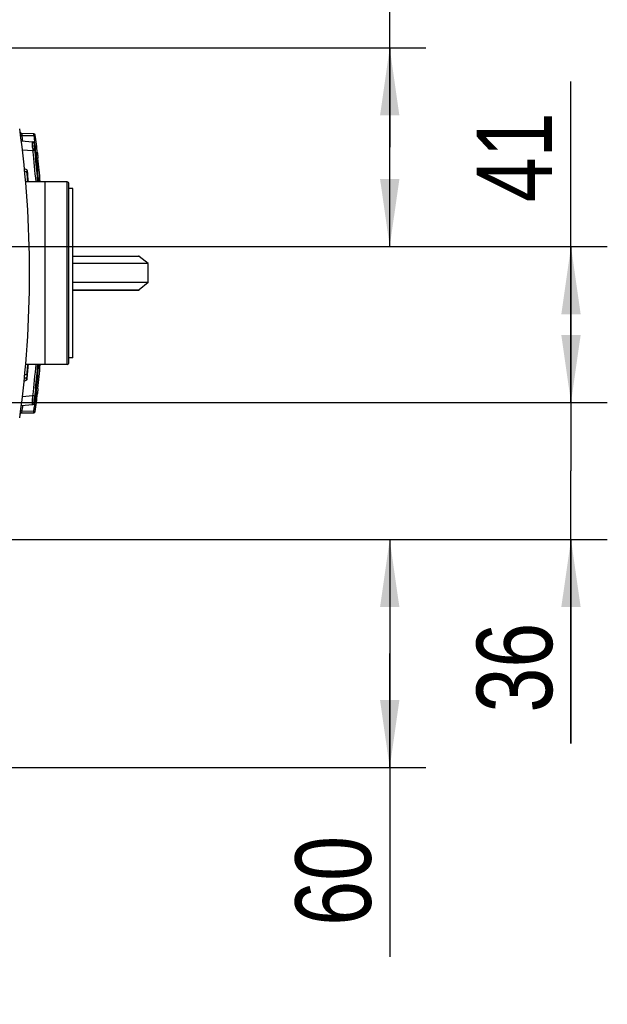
# Model space of a CAD drawing. Header units: inches. Extents: x 0 to 117, y 0 to 83.
# Tile 29 of 64: x 57.64 to 63.72, y 61.41 to 71.6. Entities that reach past the tile are written whole.
import ezdxf

# ---------------------------------------------------------------- set-up
doc = ezdxf.new("R2010")
doc.units = ezdxf.units.IN
doc.header["$LTSCALE"] = 6.431102
doc.header["$MEASUREMENT"] = 0
doc.layers.get('0').update_dxf_attribs({"linetype": 'CONTINUOUS'})
doc.styles.get("Standard").update_dxf_attribs({"font": 'txt', "width": 0.8})
doc.dimstyles.new('DIMSTYLE_2', dxfattribs={"dimtxt": 0.78125, "dimasz": 0.7, "dimexe": 0.18, "dimexo": 0.0625, "dimgap": 0.09, "dimtad": 1, "dimdec": 0, "dimzin": 4, "dimdsep": 46, "dimtxsty": 'STANDARD', "dimblk": '_FILLED', "dimblk1": '_FILLED', "dimblk2": '_FILLED', "dimcen": 0.09, "dimadec": 0, "dimazin": 0, "dimtfac": 1, "dimtdec": 0, "dimtofl": 0, "dimtmove": 0, "dimatfit": 3, "dimldrblk": '_FILLED', "dimfxl": 1, "dimtolj": 1, "dimtzin": 4, "dimarcsym": 0})

# ---------------------------------------------------------------- blocks, each defined once
blk = doc.blocks.new('_FILLED')
at = {"color": 0, "linetype": 'BYBLOCK'}
blk.add_solid([(0, 0), (-1, 0.143), (-1, -0.143)], dxfattribs=at)
blk = doc.blocks.new('*D2')
at = {"color": 7, "linetype": 'CONTINUOUS'}
for p, q in [((63.344, 68.446), (63.344, 70.961)), ((56.184, 69.253), (63.719, 69.253)), ((63.344, 69.253), (63.344, 68.446)), ((63.344, 67.638), (63.344, 68.446)), ((56.738, 67.638), (63.719, 67.638))]:
    blk.add_line(p, q, dxfattribs=at)
at = {"color": 7, "linetype": 'CONTINUOUS', "xscale": 0.7, "yscale": 0.7, "zscale": 0.7}
for p, rotation in [((63.344, 69.253), 90), ((63.344, 67.638), 270)]:
    blk.add_blockref('_FILLED', p, dxfattribs=dict(at, rotation=rotation))
at = {"color": 7, "linetype": 'CONTINUOUS', "insert": (62.368, 69.711), "char_height": 0.7812, "width": 1.25, "attachment_point": 1, "rotation": 90, "line_spacing_factor": 0.9}
blk.add_mtext('41', dxfattribs=at)
blk = doc.blocks.new('*D3')
at = {"color": 7, "linetype": 'CONTINUOUS'}
for p, q in [((63.344, 67.638), (63.344, 68.638)), ((63.344, 68.638), (63.344, 66.93)), ((56.646, 67.638), (63.719, 67.638)), ((63.344, 64.109), (63.344, 66.93)), ((55.93, 66.221), (63.719, 66.221)), ((63.344, 66.221), (63.344, 64.109))]:
    blk.add_line(p, q, dxfattribs=at)
at = {"color": 7, "linetype": 'CONTINUOUS', "xscale": 0.7, "yscale": 0.7, "zscale": 0.7}
for p, rotation in [((63.344, 67.638), 270), ((63.344, 66.221), 90)]:
    blk.add_blockref('_FILLED', p, dxfattribs=dict(at, rotation=rotation))
at = {"color": 7, "linetype": 'CONTINUOUS', "insert": (62.368, 65.359), "char_height": 0.7812, "width": 1.25, "attachment_point": 3, "rotation": 90, "line_spacing_factor": 0.9}
blk.add_mtext('36', dxfattribs=at)
blk = doc.blocks.new('*D4')
at = {"color": 7, "linetype": 'CONTINUOUS'}
for p, q in [((55.856, 66.221), (61.844, 66.221)), ((61.469, 66.221), (61.469, 65.04)), ((61.469, 63.859), (61.469, 65.04)), ((61.469, 65.04), (61.469, 61.902)), ((56.249, 63.859), (61.844, 63.859))]:
    blk.add_line(p, q, dxfattribs=at)
at = {"color": 7, "linetype": 'CONTINUOUS', "xscale": 0.7, "yscale": 0.7, "zscale": 0.7}
for p, rotation in [((61.469, 66.221), 90), ((61.469, 63.859), 270)]:
    blk.add_blockref('_FILLED', p, dxfattribs=dict(at, rotation=rotation))
at = {"color": 7, "linetype": 'CONTINUOUS', "insert": (60.493, 63.152), "char_height": 0.7812, "width": 1.25, "attachment_point": 3, "rotation": 90, "line_spacing_factor": 0.9}
blk.add_mtext('60', dxfattribs=at)
blk = doc.blocks.new('*D7')
at = {"color": 7, "linetype": 'CONTINUOUS'}
for p, q in [((61.469, 70.281), (61.469, 73.235)), ((53.635, 71.31), (54.44, 71.31)), ((54.623, 71.31), (54.933, 71.31)), ((55.094, 71.31), (55.645, 71.31)), ((55.869, 71.31), (61.844, 71.31)), ((61.469, 71.31), (61.469, 70.281)), ((61.469, 69.253), (61.469, 70.281)), ((56.196, 69.253), (61.844, 69.253))]:
    blk.add_line(p, q, dxfattribs=at)
at = {"color": 7, "linetype": 'CONTINUOUS', "xscale": 0.7, "yscale": 0.7, "zscale": 0.7}
for p, rotation in [((61.469, 71.31), 90), ((61.469, 69.253), 270)]:
    blk.add_blockref('_FILLED', p, dxfattribs=dict(at, rotation=rotation))
at = {"color": 7, "linetype": 'CONTINUOUS', "insert": (60.493, 71.985), "char_height": 0.7812, "width": 1.25, "attachment_point": 1, "rotation": 90, "line_spacing_factor": 0.9}
blk.add_mtext('52', dxfattribs=at)

msp = doc.modelspace()

# ---------------------------------------------------------------- linework, layer by layer
at = {"color": 7, "linetype": 'CONTINUOUS'}
for p, q in [((57.667, 70.404), (57.653, 70.402)), ((57.658, 70.347), (57.776, 70.337)), ((57.788, 70.421), (57.662, 70.424)), ((57.667, 70.404), (57.788, 70.402)), ((57.668, 70.397), (57.667, 70.404)), ((57.668, 70.391), (57.668, 70.397)), ((57.67, 70.378), (57.668, 70.391)), ((57.788, 70.402), (57.801, 70.403)), ((57.788, 70.402), (57.791, 70.378)), ((57.791, 70.378), (57.793, 70.366)), ((57.793, 70.366), (57.796, 70.343)), ((57.668, 70.256), (57.778, 70.246)), ((57.795, 70.248), (57.787, 70.247)), ((57.793, 70.32), (57.794, 70.309)), ((57.797, 70.248), (57.795, 70.248)), ((57.796, 70.295), (57.801, 70.295)), ((57.798, 70.281), (57.802, 70.282)), ((57.8, 70.307), (57.801, 70.295)), ((57.802, 70.282), (57.801, 70.294)), ((57.802, 70.282), (57.803, 70.268)), ((57.808, 70.228), (57.809, 70.222)), ((57.809, 70.222), (57.801, 70.222)), ((57.815, 70.167), (57.806, 70.167)), ((57.815, 70.167), (57.828, 70.168)), ((57.717, 70.025), (57.69, 70.035)), ((57.714, 70.049), (57.692, 70.057)), ((58.131, 69.923), (57.702, 69.923)), ((57.725, 69.923), (57.724, 69.944)), ((57.906, 68.033), (57.906, 69.923)), ((58.131, 68.033), (58.131, 69.923)), ((58.151, 68.053), (58.151, 69.903)), ((58.19, 69.854), (58.151, 69.854)), ((58.19, 68.102), (58.19, 69.854)), ((58.19, 69.155), (58.871, 69.155)), ((58.878, 69.152), (58.19, 69.152)), ((58.969, 69.077), (58.878, 69.152)), ((58.969, 69.077), (58.19, 69.077)), ((58.969, 68.88), (58.969, 69.077)), ((58.969, 68.88), (58.19, 68.88)), ((58.19, 68.804), (58.878, 68.804)), ((58.19, 68.801), (58.871, 68.801)), ((58.969, 68.88), (58.878, 68.804)), ((58.19, 68.102), (58.151, 68.102)), ((58.131, 68.033), (57.702, 68.033)), ((57.717, 67.932), (57.69, 67.922)), ((57.715, 67.929), (57.691, 67.922)), ((57.707, 67.896), (57.713, 67.897)), ((57.711, 67.869), (57.713, 67.897)), ((57.714, 67.899), (57.713, 67.897)), ((57.715, 67.904), (57.714, 67.899)), ((57.715, 67.929), (57.716, 67.915)), ((57.717, 67.932), (57.718, 67.946)), ((57.683, 67.859), (57.711, 67.869)), ((57.806, 67.787), (57.815, 67.787)), ((57.815, 67.787), (57.829, 67.786)), ((57.778, 67.708), (57.668, 67.698)), ((57.795, 67.706), (57.787, 67.707)), ((57.797, 67.706), (57.795, 67.706)), ((57.809, 67.732), (57.801, 67.733)), ((57.804, 67.693), (57.802, 67.679)), ((57.802, 67.679), (57.802, 67.673)), ((57.806, 67.706), (57.804, 67.693)), ((57.808, 67.726), (57.806, 67.706)), ((57.809, 67.732), (57.808, 67.726)), ((57.81, 67.743), (57.809, 67.733)), ((57.658, 67.607), (57.776, 67.617)), ((57.67, 67.576), (57.671, 67.583)), ((57.671, 67.583), (57.673, 67.595)), ((57.673, 67.602), (57.674, 67.608)), ((57.673, 67.595), (57.673, 67.602)), ((57.791, 67.643), (57.791, 67.648)), ((57.796, 67.612), (57.793, 67.588)), ((57.796, 67.659), (57.801, 67.659)), ((57.798, 67.673), (57.802, 67.673)), ((57.801, 67.659), (57.798, 67.635)), ((57.801, 67.659), (57.802, 67.67)), ((57.667, 67.55), (57.654, 67.552)), ((57.662, 67.531), (57.788, 67.533)), ((57.667, 67.55), (57.668, 67.557)), ((57.667, 67.55), (57.788, 67.552)), ((57.668, 67.557), (57.67, 67.576)), ((57.788, 67.552), (57.801, 67.551))]:
    msp.add_line(p, q, dxfattribs=at)
msp.add_lwpolyline([(57.715, 67.872), (57.717, 67.874), (57.718, 67.876), (57.718, 67.879)], dxfattribs=at)
for centre, radius, start, end in [((46.72, 68.977), 11.024, 352.2001, 7.7999), ((57.662, 70.439), 0.0157, 187.6116, 269), ((59.461, 70.85), 1.849, 193.5595, 193.9583), ((46.72, 68.977), 11.039, 7.1221, 7.2908), ((57.787, 70.406), 0.0157, 7.3551, 89), ((46.72, 68.977), 11.159, 6.8454, 7.0289), ((46.72, 68.977), 11.175, 6.3967, 7.3551), ((61.314, 70.5), 3.545, 183.7431, 184.1057), ((57.46, 73.005), 2.777, 276.5768, 276.7666), ((46.751, 68.977), 11.1, 4.8893, 6.5653), ((59.372, 70.43), 1.586, 186.2219, 186.5662), ((46.72, 68.966), 11.159, 6.495, 6.7012), ((58.608, 70.271), 0.808, 183.5364, 184.6881), ((59.061, 70.307), 1.263, 184.6352, 185.1951), ((59.338, 70.333), 1.541, 185.1899, 185.6778), ((59.505, 70.349), 1.709, 185.6722, 185.898), ((59.551, 70.354), 1.755, 185.8975, 186.119), ((46.704, 68.976), 11.166, 4.8637, 6.119), ((55.506, 69.903), 2.325, 7.6201, 7.8816), ((58.668, 70.29), 0.862, 185.2463, 185.5427), ((58.965, 70.319), 1.16, 185.5602, 186.2717), ((59.267, 70.352), 1.464, 186.2634, 187.077), ((59.474, 70.378), 1.672, 187.0641, 187.2467), ((46.712, 68.977), 11.167, 4.8589, 6.1142), ((59.019, 70.311), 1.197, 184.2441, 184.5105), ((59.271, 70.331), 1.45, 184.5415, 185.4787), ((59.918, 70.392), 2.1, 185.4493, 185.7857), ((59.853, 70.385), 2.034, 185.7795, 186.1271), ((46.708, 68.977), 11.186, 4.8526, 6.1145), ((57.71, 70.037), 0.0118, 5.5029, 70), ((57.408, 70.022), 0.309, 0.5106, 1.4854), ((46.716, 68.978), 11.057, 4.9024, 5.5008), ((58.131, 69.903), 0.0197, 0, 90), ((46.716, 68.978), 11.057, 354.294, 355.0976), ((46.043, 68.976), 11.721, 354.9569, 355.254), ((45.593, 69.013), 12.172, 355.2559, 355.3829), ((46.751, 68.977), 11.1, 353.4347, 355.1229), ((46.705, 68.978), 11.165, 353.8809, 355.1485), ((46.708, 68.977), 11.171, 353.8861, 355.153), ((46.706, 68.977), 11.188, 353.8856, 355.1594), ((58.131, 68.053), 0.0197, 270, 360), ((56.042, 73.99), 6.318, 285.1196, 285.2825), ((59.537, 67.602), 1.741, 173.8786, 174.3236), ((59.268, 67.602), 1.465, 172.7221, 173.9371), ((60.396, 67.512), 2.58, 173.9167, 174.0644), ((57.462, 64.963), 2.763, 83.2303, 83.4236), ((59.278, 67.535), 1.491, 173.797, 174.1617), ((59.367, 67.525), 1.581, 173.4337, 173.7996), ((58.45, 67.693), 0.65, 176.0716, 176.5177), ((58.865, 67.663), 1.066, 174.7485, 176.0134), ((46.72, 68.977), 11.175, 352.6449, 353.6033), ((59.331, 67.622), 1.534, 174.3193, 174.8094), ((58.898, 67.642), 1.093, 173.9571, 174.4524), ((58.673, 67.664), 0.867, 174.4598, 174.7545), ((59.047, 67.641), 1.225, 175.4997, 175.7565), ((59.12, 67.636), 1.298, 174.9993, 175.4982), ((59.377, 67.613), 1.556, 174.5609, 174.991), ((59.844, 67.569), 2.025, 174.2155, 174.5651), ((60.183, 67.534), 2.366, 174.0643, 174.2209), ((46.72, 68.977), 11.159, 352.6653, 352.8488), ((46.72, 68.977), 11.159, 352.9711, 353.0935), ((57.662, 67.515), 0.0157, 91, 172.3884), ((57.787, 67.549), 0.0157, 271, 352.6449)]:
    msp.add_arc(centre, radius, start, end, dxfattribs=at)
for centre, major_axis, start_param, end_param in [((46.706, 69.547), (-0.278, 11.127), -1.535117, -1.529727), ((46.706, 68.407), (0.278, 11.127), -1.611866, -1.606476)]:
    msp.add_ellipse(centre, major_axis=major_axis, ratio=0.998685, start_param=start_param, end_param=end_param, dxfattribs=at)
for points, knots in [([(57.664, 70.416), (57.663, 70.418), (57.664, 70.42), (57.661, 70.424), (57.662, 70.424)], [0, 0, 0, 0, 0.736242, 1, 1, 1, 1]), ([(57.777, 70.269), (57.776, 70.278), (57.775, 70.294), (57.773, 70.317), (57.775, 70.327), (57.772, 70.337), (57.774, 70.337)], [0, 0, 0, 0, 0.399501, 0.720935, 0.928662, 1, 1, 1, 1]), ([(57.788, 70.402), (57.788, 70.406), (57.789, 70.413), (57.787, 70.418), (57.788, 70.421), (57.788, 70.421)], [0, 0, 0, 0, 0.706548, 0.92333, 1, 1, 1, 1]), ([(57.796, 70.258), (57.795, 70.262), (57.793, 70.278), (57.792, 70.294), (57.791, 70.305)], [0, 0, 0, 0, 0.287123, 1, 1, 1, 1]), ([(57.793, 70.32), (57.793, 70.321), (57.793, 70.323), (57.792, 70.324), (57.792, 70.325)], [0, 0, 0, 0, 0.495584, 1, 1, 1, 1]), ([(57.796, 70.295), (57.797, 70.292), (57.797, 70.288), (57.797, 70.284), (57.797, 70.284)], [0, 0, 0, 0, 0.85206, 1, 1, 1, 1]), ([(57.801, 70.295), (57.803, 70.295), (57.807, 70.296), (57.81, 70.297), (57.816, 70.298), (57.814, 70.296), (57.813, 70.295)], [0, 0, 0, 0, 0.341801, 0.663889, 0.832493, 1, 1, 1, 1]), ([(57.809, 70.222), (57.812, 70.222), (57.817, 70.223), (57.824, 70.228), (57.821, 70.231), (57.82, 70.232)], [0, 0, 0, 0, 0.57571, 0.778354, 1, 1, 1, 1]), ([(57.81, 70.211), (57.814, 70.212), (57.818, 70.212), (57.825, 70.217), (57.823, 70.219), (57.821, 70.22)], [0, 0, 0, 0, 0.604286, 0.798985, 1, 1, 1, 1]), ([(57.715, 70.048), (57.715, 70.047), (57.717, 70.041), (57.717, 70.035), (57.717, 70.03)], [0, 0, 0, 0, 0.13501, 1, 1, 1, 1]), ([(57.724, 69.944), (57.723, 69.955), (57.721, 69.975), (57.72, 70.001), (57.716, 70.015), (57.718, 70.024), (57.717, 70.025)], [0, 0, 0, 0, 0.419067, 0.735832, 0.932935, 1, 1, 1, 1]), ([(58.878, 69.152), (58.877, 69.153), (58.875, 69.155), (58.873, 69.155), (58.871, 69.155)], [0, 0, 0, 0, 0.535465, 1, 1, 1, 1]), ([(58.871, 68.801), (58.873, 68.801), (58.875, 68.802), (58.877, 68.803), (58.878, 68.804)], [0, 0, 0, 0, 0.464535, 1, 1, 1, 1]), ([(57.723, 67.925), (57.723, 67.926), (57.721, 67.928), (57.718, 67.928), (57.716, 67.928)], [0, 0, 0, 0, 0.275858, 1, 1, 1, 1]), ([(57.774, 67.617), (57.773, 67.617), (57.774, 67.621), (57.773, 67.625), (57.774, 67.634), (57.774, 67.65), (57.776, 67.675), (57.777, 67.696), (57.778, 67.708)], [0, 0, 0, 0, 0.019291, 0.075926, 0.168594, 0.293272, 0.618254, 1, 1, 1, 1]), ([(57.791, 67.648), (57.791, 67.651), (57.792, 67.663), (57.793, 67.676), (57.794, 67.686)], [0, 0, 0, 0, 0.203892, 1, 1, 1, 1]), ([(57.809, 67.732), (57.812, 67.732), (57.817, 67.731), (57.824, 67.726), (57.821, 67.723), (57.82, 67.723)], [0, 0, 0, 0, 0.575227, 0.776778, 1, 1, 1, 1]), ([(57.81, 67.743), (57.814, 67.742), (57.818, 67.742), (57.825, 67.738), (57.822, 67.735), (57.821, 67.734)], [0, 0, 0, 0, 0.603749, 0.798006, 1, 1, 1, 1]), ([(57.801, 67.659), (57.803, 67.659), (57.807, 67.658), (57.81, 67.657), (57.816, 67.656), (57.813, 67.659), (57.813, 67.659)], [0, 0, 0, 0, 0.341691, 0.663961, 0.831478, 1, 1, 1, 1]), ([(57.802, 67.673), (57.806, 67.672), (57.811, 67.672), (57.817, 67.666), (57.814, 67.663), (57.813, 67.661)], [0, 0, 0, 0, 0.542672, 0.741686, 1, 1, 1, 1]), ([(57.662, 67.531), (57.662, 67.531), (57.663, 67.534), (57.663, 67.539), (57.666, 67.546), (57.667, 67.55)], [0, 0, 0, 0, 0.077488, 0.297473, 1, 1, 1, 1]), ([(57.788, 67.533), (57.788, 67.533), (57.787, 67.536), (57.789, 67.541), (57.788, 67.548), (57.788, 67.552)], [0, 0, 0, 0, 0.076396, 0.292943, 1, 1, 1, 1])]:
    msp.add_open_spline(points, degree=3, knots=knots, dxfattribs=at)
for points in [[(57.792, 70.325), (57.789, 70.331), (57.782, 70.336), (57.776, 70.337)], [(57.794, 70.309), (57.795, 70.304), (57.795, 70.3), (57.796, 70.295)], [(57.802, 70.282), (57.809, 70.282), (57.818, 70.289), (57.817, 70.296)], [(57.717, 70.025), (57.721, 70.023), (57.724, 70.019), (57.724, 70.015)], [(57.713, 67.897), (57.717, 67.899), (57.721, 67.903), (57.721, 67.907)], [(57.716, 67.915), (57.716, 67.911), (57.715, 67.908), (57.715, 67.904)], [(57.717, 67.932), (57.721, 67.933), (57.724, 67.937), (57.724, 67.942)], [(57.776, 67.617), (57.784, 67.618), (57.792, 67.626), (57.793, 67.634)], [(57.796, 67.659), (57.795, 67.651), (57.795, 67.642), (57.793, 67.634)], [(57.798, 67.673), (57.797, 67.668), (57.797, 67.664), (57.796, 67.66)]]:
    msp.add_open_spline(points, degree=3, dxfattribs=at)

# ---------------------------------------------------------------- dimensions: what is measured, and where the dimension line sits
for base, p1, p2, angle, picture, middle in [((61.469, 71.31), (56.196, 69.253), (53.635, 71.31), 90, '*D7', (60.884, 72.61)), ((63.344, 67.638), (56.184, 69.253), (56.738, 67.638), 270, '*D2', (62.759, 70.336)), ((63.344, 66.221), (56.646, 67.638), (55.93, 66.221), 270, '*D3', (63.319, 63.616)), ((61.469, 63.859), (55.856, 66.221), (56.249, 63.859), 270, '*D4', (61.444, 61.409))]:
    dim = msp.add_linear_dim(base=base, p1=p1, p2=p2, angle=angle, dimstyle='DIMSTYLE_2', dxfattribs=at)
    dim.commit()
    dim.dimension.update_dxf_attribs({"geometry": picture, "text_midpoint": middle, "dimtype": 160})

doc.saveas('drawing.dxf')
